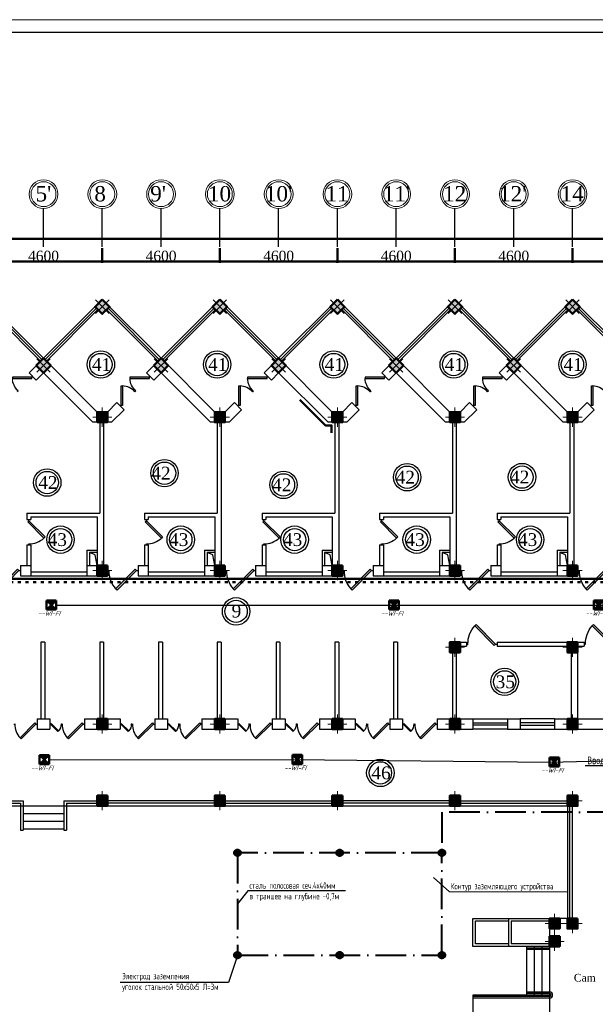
# Model space of a CAD drawing. Header units: millimetres. Extents: x 42471 to 951304, y -405702 to -322821.
# Tile 7 of 37: x 139891 to 162416, y -361323 to -322821. Entities that reach past the tile are written whole.
import ezdxf
from ezdxf import colors
from ezdxf.entities.mleader import LeaderData, LeaderLine
from ezdxf.math import Vec2, Vec3

# ---------------------------------------------------------------- set-up
doc = ezdxf.new("R2010")
doc.units = ezdxf.units.MM
doc.linetypes.add('ACAD_ISO03W100', pattern=[30, 12, -18])
doc.linetypes.add('ACAD_ISO10W100', pattern=[18, 12, -3, 0, -3])
for name, color, linetype in [('CCTV_TEXT', 7, 'Continuous'), ('kolonn', 7, 'Continuous'), ('os', 3, 'Continuous'), ('SEC. Оборудование (Equipment)', 7, 'Continuous'), ('Пожар - надписи', 7, 'Continuous'), ('ТС ГММ', 7, 'Continuous')]:
    doc.layers.add(name, color=color, linetype=linetype)
for name, color, linetype, lineweight in [('Текст', 5, 'Continuous', 15), ('Эл.освещ.', 7, 'Continuous', 50), ('Электрика', 1, 'Continuous', 50), ('ЭЛЕКТРООСВЕЩЕНИЕ', 7, 'Continuous', 50), ('ЭМ', 240, 'Continuous', 20)]:
    doc.layers.add(name, color=color, linetype=linetype, lineweight=lineweight)
doc.styles.add('Gost_AW', font='isocpeui.ttf', dxfattribs={"width": 0.985, "height": 300})
doc.styles.add('SPDS', font='spds.shx', dxfattribs={"width": 0.8, "height": 250})
doc.styles.get("Standard").update_dxf_attribs({"font": 'times.ttf'})
doc.dimstyles.new('ISO-25', dxfattribs={"dimtxt": 350, "dimasz": 100, "dimexe": 50, "dimexo": 50, "dimgap": 10, "dimtad": 1, "dimdec": 0, "dimtxsty": 'Standard', "dimblk": 'ARCHTICK', "dimcen": 20, "dimclrd": 1, "dimclre": 1, "dimadec": 0, "dimazin": 0, "dimtfac": 1, "dimtdec": 0, "dimtmove": 0, "dimatfit": 3, "dimldrblk": 'ARCHTICK', "dimfxl": 1, "dimarcsym": 0})

# ---------------------------------------------------------------- blocks, each defined once
blk = doc.blocks.new('jfgjhsdf')
blk.add_hatch(color=1).paths.add_polyline_path([(-593, 731), (-637, 687), (0, 50), (44, 94)])
at = {"color": 1}
for p, q in [((0, 1000), (0, 950)), ((0, 50), (0, 0))]:
    blk.add_line(p, q, dxfattribs=at)
blk.add_lwpolyline([(0, 50), (-637, 687), (-593, 731), (44, 94), (0, 50)], dxfattribs=at)
blk.add_arc((-33, 130), 821, 87.662, 132.9147, dxfattribs=at)
blk = doc.blocks.new('ghsdd')
at = {"ltscale": 50}
h = blk.add_hatch(color=256, dxfattribs=at)
h.paths.add_polyline_path([(0, 200), (-200, 200), (-200, 0), (0, 0)])
h.paths.add_polyline_path([(200, 0), (200, 200), (0, 200), (0, 0)])
h.paths.add_polyline_path([(0, 0), (-200, 0), (-200, -200), (0, -200)])
h.paths.add_polyline_path([(0, 0), (0, -200), (200, -200), (200, 0)])
at = {"lineweight": 0}
for p, q in [((0, -374), (0, 374)), ((-374, 0), (374, 0))]:
    blk.add_line(p, q, dxfattribs=at)
at = {"lineweight": 50, "ltscale": 50}
blk.add_lwpolyline([(200, 200), (200, -200), (-200, -200), (-200, 200), (200, 200)], dxfattribs=at)
blk = doc.blocks.new('_None')
blk = doc.blocks.new('1231234431252433')
at = {"layer": 'ЭМ', "color": 0, "lineweight": 20, "ltscale": 0.5}
blk.add_lwpolyline([(287242, 187022), (413342, 187022), (413342, 269622), (287242, 269622)], close=True, dxfattribs=at)
at = {"layer": 'ЭМ', "color": 0, "lineweight": 30, "ltscale": 0.5}
blk.add_lwpolyline([(289242, 187522), (412842, 187522), (412842, 269122), (289242, 269122)], close=True, dxfattribs=at)
blk = doc.blocks.new('_ArchTick')
at = {"color": 0, "linetype": 'ByBlock', "const_width": 0.15}
blk.add_lwpolyline([(-0.5, -0.5), (0.5, 0.5)], dxfattribs=at)
blk = doc.blocks.new('*D1721')
at = {"color": 1, "lineweight": -2, "transparency": 16777216}
for p, q in [((173311, 82077), (173311, 81504)), ((177911, 82077), (177911, 81504)), ((177911, 81554), (173311, 81554))]:
    blk.add_line(p, q, dxfattribs=at)
at = {"layer": 'Defpoints', "color": 0, "lineweight": 50, "transparency": 16777216}
for p in [(173311, 82127), (177911, 82127), (173311, 81554)]:
    blk.add_point(p, dxfattribs=at)
at = {"color": 1, "lineweight": -2, "transparency": 16777216, "xscale": 100, "yscale": 100, "zscale": 100, "rotation": 180}
blk.add_blockref('_ArchTick', (173311, 81554), dxfattribs=at)
at = {"color": 1, "lineweight": -2, "transparency": 16777216, "xscale": 100, "yscale": 100, "zscale": 100}
blk.add_blockref('_ArchTick', (177911, 81554), dxfattribs=at)
at = {"color": 0, "transparency": 16777216, "insert": (175611, 81774), "char_height": 400, "attachment_point": 5}
blk.add_mtext('4600', dxfattribs=at)
blk = doc.blocks.new('*D1722')
at = {"color": 1, "lineweight": -2, "transparency": 16777216}
for p, q in [((168711, 82077), (168711, 81504)), ((173311, 82077), (173311, 81504)), ((173311, 81554), (168711, 81554))]:
    blk.add_line(p, q, dxfattribs=at)
at = {"layer": 'Defpoints', "color": 0, "lineweight": 50, "transparency": 16777216}
for p in [(168711, 82127), (173311, 82127), (168711, 81554)]:
    blk.add_point(p, dxfattribs=at)
at = {"color": 1, "lineweight": -2, "transparency": 16777216, "xscale": 100, "yscale": 100, "zscale": 100, "rotation": 180}
blk.add_blockref('_ArchTick', (168711, 81554), dxfattribs=at)
at = {"color": 1, "lineweight": -2, "transparency": 16777216, "xscale": 100, "yscale": 100, "zscale": 100}
blk.add_blockref('_ArchTick', (173311, 81554), dxfattribs=at)
at = {"color": 0, "transparency": 16777216, "insert": (171011, 81774), "char_height": 400, "attachment_point": 5}
blk.add_mtext('4600', dxfattribs=at)
blk = doc.blocks.new('*D1723')
at = {"color": 1, "lineweight": -2, "transparency": 16777216}
for p, q in [((164111, 82077), (164111, 81504)), ((168711, 82077), (168711, 81504)), ((168711, 81554), (164111, 81554))]:
    blk.add_line(p, q, dxfattribs=at)
at = {"layer": 'Defpoints', "color": 0, "lineweight": 50, "transparency": 16777216}
for p in [(164111, 82127), (168711, 82127), (164111, 81554)]:
    blk.add_point(p, dxfattribs=at)
at = {"color": 1, "lineweight": -2, "transparency": 16777216, "xscale": 100, "yscale": 100, "zscale": 100, "rotation": 180}
blk.add_blockref('_ArchTick', (164111, 81554), dxfattribs=at)
at = {"color": 1, "lineweight": -2, "transparency": 16777216, "xscale": 100, "yscale": 100, "zscale": 100}
blk.add_blockref('_ArchTick', (168711, 81554), dxfattribs=at)
at = {"color": 0, "transparency": 16777216, "insert": (166411, 81774), "char_height": 400, "attachment_point": 5}
blk.add_mtext('4600', dxfattribs=at)
blk = doc.blocks.new('*D1724')
at = {"color": 1, "lineweight": -2, "transparency": 16777216}
for p, q in [((159511, 82077), (159511, 81504)), ((164111, 82077), (164111, 81504)), ((164111, 81554), (159511, 81554))]:
    blk.add_line(p, q, dxfattribs=at)
at = {"layer": 'Defpoints', "color": 0, "lineweight": 50, "transparency": 16777216}
for p in [(159511, 82127), (164111, 82127), (159511, 81554)]:
    blk.add_point(p, dxfattribs=at)
at = {"color": 1, "lineweight": -2, "transparency": 16777216, "xscale": 100, "yscale": 100, "zscale": 100, "rotation": 180}
blk.add_blockref('_ArchTick', (159511, 81554), dxfattribs=at)
at = {"color": 1, "lineweight": -2, "transparency": 16777216, "xscale": 100, "yscale": 100, "zscale": 100}
blk.add_blockref('_ArchTick', (164111, 81554), dxfattribs=at)
at = {"color": 0, "transparency": 16777216, "insert": (161811, 81774), "char_height": 400, "attachment_point": 5}
blk.add_mtext('4600', dxfattribs=at)
blk = doc.blocks.new('*D1725')
at = {"color": 1, "lineweight": -2, "transparency": 16777216}
for p, q in [((154911, 82077), (154911, 81504)), ((159511, 82077), (159511, 81504)), ((159511, 81554), (154911, 81554))]:
    blk.add_line(p, q, dxfattribs=at)
at = {"layer": 'Defpoints', "color": 0, "lineweight": 50, "transparency": 16777216}
for p in [(154911, 82127), (159511, 82127), (154911, 81554)]:
    blk.add_point(p, dxfattribs=at)
at = {"color": 1, "lineweight": -2, "transparency": 16777216, "xscale": 100, "yscale": 100, "zscale": 100, "rotation": 180}
blk.add_blockref('_ArchTick', (154911, 81554), dxfattribs=at)
at = {"color": 1, "lineweight": -2, "transparency": 16777216, "xscale": 100, "yscale": 100, "zscale": 100}
blk.add_blockref('_ArchTick', (159511, 81554), dxfattribs=at)
at = {"color": 0, "transparency": 16777216, "insert": (157211, 81774), "char_height": 400, "attachment_point": 5}
blk.add_mtext('4600', dxfattribs=at)
blk = doc.blocks.new('*D1726')
at = {"color": 1, "lineweight": -2, "transparency": 16777216}
for p, q in [((150311, 82077), (150311, 81504)), ((154911, 82077), (154911, 81504)), ((154911, 81554), (150311, 81554))]:
    blk.add_line(p, q, dxfattribs=at)
at = {"layer": 'Defpoints', "color": 0, "lineweight": 50, "transparency": 16777216}
for p in [(150311, 82127), (154911, 82127), (150311, 81554)]:
    blk.add_point(p, dxfattribs=at)
at = {"color": 1, "lineweight": -2, "transparency": 16777216, "xscale": 100, "yscale": 100, "zscale": 100, "rotation": 180}
blk.add_blockref('_ArchTick', (150311, 81554), dxfattribs=at)
at = {"color": 1, "lineweight": -2, "transparency": 16777216, "xscale": 100, "yscale": 100, "zscale": 100}
blk.add_blockref('_ArchTick', (154911, 81554), dxfattribs=at)
at = {"color": 0, "transparency": 16777216, "insert": (152611, 81774), "char_height": 400, "attachment_point": 5}
blk.add_mtext('4600', dxfattribs=at)
blk = doc.blocks.new('*D1729')
at = {"color": 1, "lineweight": -2, "transparency": 16777216}
for p, q in [((141111, 82440), (228311, 82440)), ((141111, 82413), (141111, 82390)), ((228311, 82413), (228311, 82390))]:
    blk.add_line(p, q, dxfattribs=at)
at = {"layer": 'Defpoints', "color": 0, "lineweight": 50, "transparency": 16777216}
for p in [(141111, 82463), (228311, 82463), (228311, 82440)]:
    blk.add_point(p, dxfattribs=at)
at = {"color": 1, "lineweight": -2, "transparency": 16777216, "xscale": 100, "yscale": 100, "zscale": 100, "rotation": 180}
blk.add_blockref('_ArchTick', (141111, 82440), dxfattribs=at)
at = {"color": 1, "lineweight": -2, "transparency": 16777216, "xscale": 100, "yscale": 100, "zscale": 100}
blk.add_blockref('_ArchTick', (228311, 82440), dxfattribs=at)
at = {"color": 0, "transparency": 16777216, "insert": (184711, 82663), "char_height": 400, "attachment_point": 5}
blk.add_mtext('87200', dxfattribs=at)
blk = doc.blocks.new('Извещатель комбинированный')
at = {"ltscale": 300}
h = blk.add_hatch(color=5, dxfattribs=at)
h.dxf.hatch_style = 1
h.paths.add_polyline_path([(0, 0), (171, 161), (171, 163), (-173, 163)])
h.paths.add_polyline_path([(-171, -161), (171, -161), (0, 0)])
at = {"layer": 'SEC. Оборудование (Equipment)', "color": 5, "lineweight": 50}
for p, q in [((171, -161), (-173, 163)), ((171, 163), (-173, 163)), ((-173, 163), (-173, -161)), ((171, 161), (-173, -163)), ((171, 163), (171, -161)), ((171, -161), (-173, -161))]:
    blk.add_line(p, q, dxfattribs=at)
blk = doc.blocks.new('312453246243562654123')
at = {"layer": 'os', "color": 0}
for p, q in [((152610.9, 82126.6), (152610.9, 83626.6)), ((154910.9, 82126.6), (154910.9, 83626.6)), ((157210.9, 82126.6), (157210.9, 83626.6)), ((159510.9, 82126.6), (159510.9, 83626.6)), ((161810.9, 82126.6), (161810.9, 83626.6)), ((164110.9, 82126.6), (164110.9, 83626.6)), ((166410.9, 82126.6), (166410.9, 83626.6)), ((168710.9, 82126.6), (168710.9, 83626.6)), ((171010.9, 82126.6), (171010.9, 83626.6)), ((173310.9, 82126.6), (173310.9, 83626.6))]:
    blk.add_line(p, q, dxfattribs=at)
at = {"layer": 'os', "color": 0, "lineweight": 0}
for centre, radius in [((152610.9, 84189.1), 562.5), ((154910.9, 84189.1), 562.5), ((157210.9, 84189.1), 562.5), ((159510.9, 84189.1), 562.5), ((161810.9, 84189.1), 562.5), ((164110.9, 84189.1), 562.5), ((166410.9, 84189.1), 562.5), ((168710.9, 84189.1), 562.5), ((171010.9, 84189.1), 562.5), ((173310.9, 84189.1), 562.5), ((152610.9, 84189.1), 487.5), ((154910.9, 84189.1), 487.5), ((157210.9, 84189.1), 487.5), ((159510.9, 84189.1), 487.5), ((161810.9, 84189.1), 487.5), ((164110.9, 84189.1), 487.5), ((166410.9, 84189.1), 487.5), ((168710.9, 84189.1), 487.5), ((171010.9, 84189.1), 487.5), ((173310.9, 84189.1), 487.5)]:
    blk.add_circle(centre, radius, dxfattribs=at)
at = {"ltscale": 50}
for s, p in [("5'", (152298.4, 83905.5)), ('8', (154598.4, 83905.5)), ("9'", (156785.5, 83905.5)), ('10', (159044.2, 83905.5)), ("10'", (161271.7, 83905.5)), ('11', (163644.2, 83905.5)), ("11'", (165887.6, 83905.5)), ('12', (168244.2, 83905.5)), ("12'", (170433.3, 83905.5)), ('14', (172844.2, 83905.5))]:
    blk.add_text(s, height=600, dxfattribs=at).set_placement(p)
dim = blk.add_linear_dim(base=(228310.9, 82440.5), p1=(141110.9, 82463.3), p2=(228310.9, 82463.3), dimstyle='ISO-25')
dim.commit()
dim.dimension.update_dxf_attribs({"geometry": '*D1729', "text_midpoint": (184710.9, 82663.1)})
for base, p1, p2, picture, middle in [((150310.9, 81554.1), (154910.9, 82126.6), (150310.9, 82126.6), '*D1726', (152610.9, 81774.1)), ((154910.9, 81554.1), (159510.9, 82126.6), (154910.9, 82126.6), '*D1725', (157210.9, 81774.1)), ((159510.9, 81554.1), (164110.9, 82126.6), (159510.9, 82126.6), '*D1724', (161810.9, 81774.1)), ((164110.9, 81554.1), (168710.9, 82126.6), (164110.9, 82126.6), '*D1723', (166410.9, 81774.1)), ((168710.9, 81554.1), (173310.9, 82126.6), (168710.9, 82126.6), '*D1722', (171010.9, 81774.1)), ((173310.9, 81554.1), (177910.9, 82126.6), (173310.9, 82126.6), '*D1721', (175610.9, 81774.1))]:
    dim = blk.add_linear_dim(base=base, p1=p1, p2=p2, dimstyle='ISO-25', override={"dimtmove": 1})
    dim.commit()
    dim.dimension.update_dxf_attribs({"geometry": picture, "text_midpoint": middle})

msp = doc.modelspace()

# ---------------------------------------------------------------- hatches: boundary and pattern name
at = {"layer": 'Электрика', "linetype": 'ACAD_ISO10W100', "lineweight": 40, "ltscale": 100}
h = msp.add_hatch(color=7, dxfattribs=at)
h.dxf.hatch_style = 1
h.paths.add_polyline_path([(148320.781, -355308.599, 1), (148503.456, -355491.275, 1)])
h = msp.add_hatch(color=7, dxfattribs=at)
h.dxf.hatch_style = 1
h.paths.add_polyline_path([(152320.781, -355308.599, 1), (152503.456, -355491.275, 1)])
h = msp.add_hatch(color=7, dxfattribs=at)
h.dxf.hatch_style = 1
h.paths.add_polyline_path([(156320.781, -355308.599, 1), (156503.456, -355491.275, 1)])
h = msp.add_hatch(color=7, dxfattribs=at)
h.dxf.hatch_style = 1
h.paths.add_polyline_path([(148320.781, -359308.599, 1), (148503.456, -359491.275, 1)])
h = msp.add_hatch(color=7, dxfattribs=at)
h.dxf.hatch_style = 1
h.paths.add_polyline_path([(152320.781, -359308.599, 1), (152503.456, -359491.275, 1)])
h = msp.add_hatch(color=7, dxfattribs=at)
h.dxf.hatch_style = 1
h.paths.add_polyline_path([(156320.781, -359308.599, 1), (156503.456, -359491.275, 1)])

# ---------------------------------------------------------------- linework, layer by layer
for p, q in [((140823.907, -336062.306), (138523.907, -333762.306)), ((140823.907, -336062.306), (143123.907, -333762.306)), ((145423.907, -336062.306), (143123.907, -333762.306)), ((145423.907, -336062.306), (147723.907, -333762.306)), ((150023.907, -336062.306), (147723.907, -333762.306)), ((150023.907, -336062.306), (152323.907, -333762.306)), ((154623.907, -336062.306), (152323.907, -333762.306)), ((154623.907, -336062.306), (156923.907, -333762.306)), ((159223.907, -336062.306), (156923.907, -333762.306)), ((159223.907, -336062.306), (161523.907, -333762.306)), ((163823.907, -336062.306), (161523.907, -333762.306)), ((140023.907, -353862.306), (141623.907, -353862.306)), ((140023.907, -354162.306), (141623.907, -354162.306)), ((140023.907, -354462.306), (141623.907, -354462.306)), ((157623.907, -359062.306), (157623.907, -357962.306)), ((157623.907, -357962.306), (160623.907, -357962.306)), ((157723.907, -358062.306), (159023.907, -358062.306)), ((157723.907, -358962.306), (157723.907, -358062.306)), ((159123.907, -358062.306), (160623.907, -358062.306)), ((160623.907, -359062.306), (157623.907, -359062.306)), ((159023.907, -358962.306), (157723.907, -358962.306)), ((160623.907, -358962.306), (159123.907, -358962.306)), ((157623.907, -360962.306), (157623.907, -363162.306)), ((160623.907, -360962.306), (157623.907, -360962.306))]:
    msp.add_line(p, q)
at = {"color": 1}
for p, q in [((140710.77, -336175.444), (138693.613, -334158.286)), ((140767.339, -336118.875), (138750.182, -334101.718)), ((140880.476, -336118.875), (142897.633, -334101.718)), ((140937.044, -336175.444), (142954.202, -334158.286)), ((145310.77, -336175.444), (143293.613, -334158.286)), ((145367.339, -336118.875), (143350.182, -334101.718)), ((145480.476, -336118.875), (147497.633, -334101.718)), ((145537.044, -336175.444), (147554.202, -334158.286)), ((149910.77, -336175.444), (147893.613, -334158.286)), ((149967.339, -336118.875), (147950.182, -334101.718)), ((150080.476, -336118.875), (152097.633, -334101.718)), ((150137.044, -336175.444), (152154.202, -334158.286)), ((154510.77, -336175.444), (152493.613, -334158.286)), ((154567.339, -336118.875), (152550.182, -334101.718)), ((154680.476, -336118.875), (156697.633, -334101.718)), ((154737.044, -336175.444), (156754.202, -334158.286)), ((159110.77, -336175.444), (157093.613, -334158.286)), ((159167.339, -336118.875), (157150.182, -334101.718)), ((159280.476, -336118.875), (161297.633, -334101.718)), ((159337.044, -336175.444), (161354.202, -334158.286)), ((163710.77, -336175.444), (161693.613, -334158.286)), ((163767.339, -336118.875), (161750.182, -334101.718)), ((157623.907, -350162.306), (158973.907, -350162.306)), ((157623.907, -350322.306), (158973.907, -350322.306)), ((160823.907, -350162.306), (159473.907, -350162.306)), ((160823.907, -350322.306), (159473.907, -350322.306)), ((158973.907, -350402.306), (157623.907, -350402.306)), ((158973.907, -350562.306), (157623.907, -350562.306)), ((159473.907, -350402.306), (160823.907, -350402.306)), ((159473.907, -350562.306), (160823.907, -350562.306)), ((137223.907, -353362.306), (140023.907, -353362.306)), ((140023.907, -353362.306), (140023.907, -354512.306)), ((141623.907, -353362.306), (141623.907, -354512.306)), ((141623.907, -353362.306), (142923.907, -353362.306)), ((147523.907, -353362.306), (143323.907, -353362.306)), ((147923.907, -353362.306), (152123.907, -353362.306)), ((156723.907, -353362.306), (152523.907, -353362.306)), ((157123.907, -353362.306), (161323.907, -353362.306)), ((137223.907, -353462.306), (139923.907, -353462.306)), ((139923.907, -353462.306), (139923.907, -354512.306)), ((141723.907, -353462.306), (141723.907, -354512.306)), ((141723.907, -353462.306), (142923.907, -353462.306)), ((147523.907, -353462.306), (143323.907, -353462.306)), ((147923.907, -353462.306), (152123.907, -353462.306)), ((156723.907, -353462.306), (152523.907, -353462.306)), ((157123.907, -353462.306), (161323.907, -353462.306)), ((161423.907, -357962.306), (161423.907, -353562.306)), ((161523.907, -357962.306), (161523.907, -353562.306)), ((139923.907, -354512.306), (140023.907, -354512.306)), ((141623.907, -354512.306), (141723.907, -354512.306)), ((160623.907, -359122.306), (159723.907, -359122.306)), ((160623.907, -359182.306), (159723.907, -359182.306)), ((160623.907, -361022.306), (157623.907, -361022.306)), ((160623.907, -361082.306), (157623.907, -361082.306)), ((160623.907, -360842.306), (159723.907, -360842.306)), ((160623.907, -360902.306), (159723.907, -360902.306))]:
    msp.add_line(p, q, dxfattribs=at)
at = {"lineweight": 30}
for p, q in [((140258.222, -336627.992), (140823.907, -336062.306)), ((142923.907, -338162.306), (140823.907, -336062.306)), ((144858.222, -336627.992), (145423.907, -336062.306)), ((147523.907, -338162.306), (145423.907, -336062.306)), ((149458.222, -336627.992), (150023.907, -336062.306)), ((152123.907, -338162.306), (150023.907, -336062.306)), ((154058.222, -336627.992), (154623.907, -336062.306)), ((156723.907, -338162.306), (154623.907, -336062.306)), ((158658.222, -336627.992), (159223.907, -336062.306)), ((161323.907, -338162.306), (159223.907, -336062.306)), ((140541.065, -336910.835), (140258.222, -336627.992)), ((140541.065, -336910.835), (140823.907, -336627.992)), ((142758.222, -338562.306), (140823.907, -336627.992)), ((145141.065, -336910.835), (144858.222, -336627.992)), ((145141.065, -336910.835), (145423.907, -336627.992)), ((147358.222, -338562.306), (145423.907, -336627.992)), ((149741.065, -336910.835), (149458.222, -336627.992)), ((149741.065, -336910.835), (150023.907, -336627.992)), ((151958.222, -338562.306), (150023.907, -336627.992)), ((154341.065, -336910.835), (154058.222, -336627.992)), ((154341.065, -336910.835), (154623.907, -336627.992)), ((156558.222, -338562.306), (154623.907, -336627.992)), ((158941.065, -336910.835), (158658.222, -336627.992)), ((158941.065, -336910.835), (159223.907, -336627.992)), ((161158.222, -338562.306), (159223.907, -336627.992)), ((143323.907, -338162.306), (143691.496, -337794.718)), ((143974.338, -338077.561), (143691.496, -337794.718)), ((147923.907, -338162.306), (148291.496, -337794.718)), ((148574.338, -338077.561), (148291.496, -337794.718)), ((152523.907, -338162.306), (152891.496, -337794.718)), ((153174.338, -338077.561), (152891.496, -337794.718)), ((157123.907, -338162.306), (157491.496, -337794.718)), ((157774.338, -338077.561), (157491.496, -337794.718)), ((161723.907, -338162.306), (162091.496, -337794.718)), ((162374.338, -338077.561), (162091.496, -337794.718)), ((143323.907, -338162.306), (142923.907, -338162.306)), ((143489.593, -338562.306), (143974.338, -338077.561)), ((147923.907, -338162.306), (147523.907, -338162.306)), ((148089.593, -338562.306), (148574.338, -338077.561)), ((152523.907, -338162.306), (152123.907, -338162.306)), ((152689.593, -338562.306), (153174.338, -338077.561)), ((157123.907, -338162.306), (156723.907, -338162.306)), ((157289.593, -338562.306), (157774.338, -338077.561)), ((161723.907, -338162.306), (161323.907, -338162.306)), ((161889.593, -338562.306), (162374.338, -338077.561)), ((143489.593, -338562.306), (142758.222, -338562.306)), ((143023.907, -338562.306), (143023.907, -342112.306)), ((143173.907, -338562.306), (143173.907, -344162.306)), ((148089.593, -338562.306), (147358.222, -338562.306)), ((147623.907, -338562.306), (147623.907, -342112.306)), ((147773.907, -338562.306), (147773.907, -344162.306)), ((152689.593, -338562.306), (151958.222, -338562.306)), ((152223.907, -338562.306), (152223.907, -342112.306)), ((152373.907, -338562.306), (152373.907, -344162.306)), ((157289.593, -338562.306), (156558.222, -338562.306)), ((156823.907, -338562.306), (156823.907, -342112.306)), ((156973.907, -338562.306), (156973.907, -344162.306)), ((161889.593, -338562.306), (161158.222, -338562.306)), ((161423.907, -338562.306), (161423.907, -342112.306)), ((161573.907, -338562.306), (161573.907, -344162.306)), ((140173.907, -342112.306), (140173.907, -342362.306)), ((140173.907, -342112.306), (143023.907, -342112.306)), ((140323.907, -342262.306), (140323.907, -342362.306)), ((140323.907, -342262.306), (142923.907, -342262.306)), ((142923.907, -342262.306), (142923.907, -344162.306)), ((144773.907, -342112.306), (147623.907, -342112.306)), ((144773.907, -342112.306), (144773.907, -342362.306)), ((144923.907, -342262.306), (147523.907, -342262.306)), ((144923.907, -342262.306), (144923.907, -342362.306)), ((147523.907, -342262.306), (147523.907, -344162.306)), ((149373.907, -342112.306), (149373.907, -342362.306)), ((149373.907, -342112.306), (152223.907, -342112.306)), ((149523.907, -342262.306), (149523.907, -342362.306)), ((149523.907, -342262.306), (152123.907, -342262.306)), ((152123.907, -342262.306), (152123.907, -344162.306)), ((153973.907, -342112.306), (153973.907, -342362.306)), ((153973.907, -342112.306), (156823.907, -342112.306)), ((154123.907, -342262.306), (154123.907, -342362.306)), ((154123.907, -342262.306), (156723.907, -342262.306)), ((156723.907, -342262.306), (156723.907, -344162.306)), ((158573.907, -342112.306), (158573.907, -342362.306)), ((158573.907, -342112.306), (161423.907, -342112.306)), ((158723.907, -342262.306), (158723.907, -342362.306)), ((158723.907, -342262.306), (161323.907, -342262.306)), ((161323.907, -342262.306), (161323.907, -344162.306)), ((140173.907, -342362.306), (140323.907, -342362.306)), ((144773.907, -342362.306), (144923.907, -342362.306)), ((149373.907, -342362.306), (149523.907, -342362.306)), ((153973.907, -342362.306), (154123.907, -342362.306)), ((158573.907, -342362.306), (158723.907, -342362.306)), ((140173.907, -343362.306), (140323.907, -343362.306)), ((140173.907, -343362.306), (140173.907, -344162.306)), ((140323.907, -343362.306), (140323.907, -344562.306)), ((144773.907, -343362.306), (144773.907, -344162.306)), ((144773.907, -343362.306), (144923.907, -343362.306)), ((144923.907, -343362.306), (144923.907, -344562.306)), ((149373.907, -343362.306), (149523.907, -343362.306)), ((149373.907, -343362.306), (149373.907, -344162.306)), ((149523.907, -343362.306), (149523.907, -344562.306)), ((153973.907, -343362.306), (154123.907, -343362.306)), ((153973.907, -343362.306), (153973.907, -344162.306)), ((154123.907, -343362.306), (154123.907, -344562.306)), ((158573.907, -343362.306), (158723.907, -343362.306)), ((158573.907, -343362.306), (158573.907, -344162.306)), ((158723.907, -343362.306), (158723.907, -344562.306)), ((142523.907, -343562.306), (142523.907, -344562.306)), ((142523.907, -343562.306), (142923.907, -343562.306)), ((142923.907, -343662.306), (142623.907, -343662.306)), ((142623.907, -343662.306), (142623.907, -344162.306)), ((147123.907, -343562.306), (147523.907, -343562.306)), ((147123.907, -343562.306), (147123.907, -344562.306)), ((147523.907, -343662.306), (147223.907, -343662.306)), ((147223.907, -343662.306), (147223.907, -344162.306)), ((151723.907, -343562.306), (151723.907, -344562.306)), ((151723.907, -343562.306), (152123.907, -343562.306)), ((152123.907, -343662.306), (151823.907, -343662.306)), ((151823.907, -343662.306), (151823.907, -344162.306)), ((156323.907, -343562.306), (156323.907, -344562.306)), ((156323.907, -343562.306), (156723.907, -343562.306)), ((156723.907, -343662.306), (156423.907, -343662.306)), ((156423.907, -343662.306), (156423.907, -344162.306)), ((160923.907, -343562.306), (160923.907, -344562.306)), ((160923.907, -343562.306), (161323.907, -343562.306)), ((161323.907, -343662.306), (161023.907, -343662.306)), ((161023.907, -343662.306), (161023.907, -344162.306)), ((139923.907, -344162.306), (139923.907, -344562.306)), ((139923.907, -344162.306), (140323.907, -344162.306)), ((142523.907, -344162.306), (143323.907, -344162.306)), ((143323.907, -344162.306), (143323.907, -344562.306)), ((144523.907, -344162.306), (144923.907, -344162.306)), ((144523.907, -344162.306), (144523.907, -344562.306)), ((147123.907, -344162.306), (147923.907, -344162.306)), ((147923.907, -344162.306), (147923.907, -344562.306)), ((149123.907, -344162.306), (149123.907, -344562.306)), ((149123.907, -344162.306), (149523.907, -344162.306)), ((151723.907, -344162.306), (152523.907, -344162.306)), ((152523.907, -344162.306), (152523.907, -344562.306)), ((153723.907, -344162.306), (153723.907, -344562.306)), ((153723.907, -344162.306), (154123.907, -344162.306)), ((156323.907, -344162.306), (157123.907, -344162.306)), ((157123.907, -344162.306), (157123.907, -344562.306)), ((158323.907, -344162.306), (158323.907, -344562.306)), ((158323.907, -344162.306), (158723.907, -344162.306)), ((160923.907, -344162.306), (161723.907, -344162.306)), ((161723.907, -344162.306), (161723.907, -344562.306)), ((139923.907, -344562.306), (143323.907, -344562.306)), ((140323.907, -344412.306), (142523.907, -344412.306)), ((144523.907, -344562.306), (147923.907, -344562.306)), ((144923.907, -344412.306), (147123.907, -344412.306)), ((149123.907, -344562.306), (152523.907, -344562.306)), ((149523.907, -344412.306), (151723.907, -344412.306)), ((153723.907, -344562.306), (157123.907, -344562.306)), ((154123.907, -344412.306), (156323.907, -344412.306)), ((158323.907, -344562.306), (161723.907, -344562.306)), ((158723.907, -344412.306), (160923.907, -344412.306)), ((140723.907, -347162.306), (140723.907, -350162.306)), ((140873.907, -347162.306), (140723.907, -347162.306)), ((140873.907, -347162.306), (140873.907, -350162.306)), ((143173.907, -347162.306), (143023.907, -347162.306)), ((143023.907, -347162.306), (143023.907, -350162.306)), ((143173.907, -347162.306), (143173.907, -350162.306)), ((145323.907, -347162.306), (145323.907, -350162.306)), ((145473.907, -347162.306), (145323.907, -347162.306)), ((145473.907, -347162.306), (145473.907, -350162.306)), ((147773.907, -347162.306), (147623.907, -347162.306)), ((147623.907, -347162.306), (147623.907, -350162.306)), ((147773.907, -347162.306), (147773.907, -350162.306)), ((150073.907, -347162.306), (149923.907, -347162.306)), ((149923.907, -347162.306), (149923.907, -350162.306)), ((150073.907, -347162.306), (150073.907, -350162.306)), ((152223.907, -347162.306), (152223.907, -350162.306)), ((152373.907, -347162.306), (152223.907, -347162.306)), ((152373.907, -347162.306), (152373.907, -350162.306)), ((154673.907, -347162.306), (154523.907, -347162.306)), ((154523.907, -347162.306), (154523.907, -350162.306)), ((154673.907, -347162.306), (154673.907, -350162.306)), ((156723.907, -347162.306), (157373.907, -347162.306)), ((158573.907, -347162.306), (161973.907, -347162.306)), ((156823.907, -347562.306), (156823.907, -350162.306)), ((156973.907, -347562.306), (156973.907, -350162.306)), ((157123.907, -347312.306), (157373.907, -347312.306)), ((158573.907, -347312.306), (161323.907, -347312.306)), ((161473.907, -347562.306), (161473.907, -350162.306)), ((161723.907, -347312.306), (161973.907, -347312.306)), ((161723.907, -347562.306), (161723.907, -350162.306)), ((140573.907, -350162.306), (140573.907, -350562.306)), ((140573.907, -350162.306), (141073.907, -350162.306)), ((141073.907, -350162.306), (141073.907, -350562.306)), ((142423.907, -350162.306), (142423.907, -350562.306)), ((142423.907, -350162.306), (143823.907, -350162.306)), ((143823.907, -350162.306), (143823.907, -350562.306)), ((145173.907, -350162.306), (145173.907, -350562.306)), ((145173.907, -350162.306), (145673.907, -350162.306)), ((145673.907, -350162.306), (145673.907, -350562.306)), ((147023.907, -350162.306), (147023.907, -350562.306)), ((147023.907, -350162.306), (148423.907, -350162.306)), ((148423.907, -350162.306), (148423.907, -350562.306)), ((149773.907, -350162.306), (149773.907, -350562.306)), ((149773.907, -350162.306), (150273.907, -350162.306)), ((150273.907, -350162.306), (150273.907, -350562.306)), ((151623.907, -350162.306), (151623.907, -350562.306)), ((151623.907, -350162.306), (153023.907, -350162.306)), ((153023.907, -350162.306), (153023.907, -350562.306)), ((154373.907, -350162.306), (154373.907, -350562.306)), ((154373.907, -350162.306), (154873.907, -350162.306)), ((154873.907, -350162.306), (154873.907, -350562.306)), ((156223.907, -350162.306), (156223.907, -350562.306)), ((156223.907, -350162.306), (157623.907, -350162.306)), ((157623.907, -350162.306), (157623.907, -350562.306)), ((158973.907, -350162.306), (158973.907, -350562.306)), ((158973.907, -350162.306), (159473.907, -350162.306)), ((159473.907, -350162.306), (159473.907, -350562.306)), ((160823.907, -350162.306), (160823.907, -350562.306)), ((160823.907, -350162.306), (161473.907, -350162.306)), ((161723.907, -350162.306), (162923.907, -350162.306)), ((140573.907, -350562.306), (141073.907, -350562.306)), ((142423.907, -350562.306), (143823.907, -350562.306)), ((145173.907, -350562.306), (145673.907, -350562.306)), ((147023.907, -350562.306), (148423.907, -350562.306)), ((149773.907, -350562.306), (150273.907, -350562.306)), ((151623.907, -350562.306), (153023.907, -350562.306)), ((154373.907, -350562.306), (154873.907, -350562.306)), ((156223.907, -350562.306), (157623.907, -350562.306)), ((158973.907, -350562.306), (159473.907, -350562.306)), ((160823.907, -350562.306), (162923.907, -350562.306))]:
    msp.add_line(p, q, dxfattribs=at)
at = {"lineweight": 20, "ltscale": 0.2}
for p, q in [((156087.722, -356369.814), (156708.394, -356918.705)), ((156708.394, -356918.705), (161319.821, -356918.705))]:
    msp.add_line(p, q, dxfattribs=at)
at = {"lineweight": 30}
for points in [[(143406.75, -334045.149), (143123.907, -333762.306), (142841.065, -334045.149), (143123.907, -334327.992)], [(148006.75, -334045.149), (147723.907, -333762.306), (147441.065, -334045.149), (147723.907, -334327.992)], [(152606.75, -334045.149), (152323.907, -333762.306), (152041.065, -334045.149), (152323.907, -334327.992)], [(157206.75, -334045.149), (156923.907, -333762.306), (156641.065, -334045.149), (156923.907, -334327.992)], [(161806.75, -334045.149), (161523.907, -333762.306), (161241.065, -334045.149), (161523.907, -334327.992)], [(157123.907, -347562.306), (156723.907, -347562.306), (156723.907, -347162.306), (157123.907, -347162.306)], [(161723.907, -347562.306), (161323.907, -347562.306), (161323.907, -347162.306), (161723.907, -347162.306)], [(143323.907, -353562.306), (142923.907, -353562.306), (142923.907, -353162.306), (143323.907, -353162.306)], [(147923.907, -353562.306), (147523.907, -353562.306), (147523.907, -353162.306), (147923.907, -353162.306)], [(152523.907, -353562.306), (152123.907, -353562.306), (152123.907, -353162.306), (152523.907, -353162.306)], [(157123.907, -353562.306), (156723.907, -353562.306), (156723.907, -353162.306), (157123.907, -353162.306)], [(161723.907, -353562.306), (161323.907, -353562.306), (161323.907, -353162.306), (161723.907, -353162.306)], [(161023.907, -358362.306), (160623.907, -358362.306), (160623.907, -357962.306), (161023.907, -357962.306)], [(161723.907, -358362.306), (161323.907, -358362.306), (161323.907, -357962.306), (161723.907, -357962.306)], [(161023.907, -359062.306), (160623.907, -359062.306), (160623.907, -358662.306), (161023.907, -358662.306)]]:
    msp.add_lwpolyline(points, close=True, dxfattribs=at)
at = {"color": 1, "lineweight": 50}
for points in [[(150852.676, -337683.538), (151856.445, -338687.306), (152098.907, -338687.306), (152098.907, -338981.948)], [(167218.654, -350912.306), (167218.654, -351037.306), (168543.662, -351037.306), (168543.662, -350537.306), (171098.907, -350537.306), (171098.907, -350687.306), (171748.907, -350687.306), (171748.907, -350037.306), (170248.907, -350037.306), (170248.907, -347437.306), (166948.907, -347437.306), (166948.907, -344687.306), (134663.028, -344687.306), (134663.028, -344812.306)]]:
    msp.add_lwpolyline(points, dxfattribs=at)
for points in [[(142923.907, -344162.306), (142844.85, -343753.74), (142623.907, -343662.306)], [(147523.907, -344162.306), (147444.85, -343753.74), (147223.907, -343662.306)], [(152123.907, -344162.306), (152044.85, -343753.74), (151823.907, -343662.306)], [(156723.907, -344162.306), (156644.85, -343753.74), (156423.907, -343662.306)], [(161323.907, -344162.306), (161244.85, -343753.74), (161023.907, -343662.306)], [(137223.907, -353562.306), (161323.907, -353562.306), (161323.907, -357962.306), (160623.907, -357962.306), (160623.907, -363162.306), (161323.907, -363162.306), (161323.907, -370562.306)], [(159023.907, -357962.306), (159023.907, -359062.306)], [(159123.907, -358062.306), (159123.907, -358962.306)], [(159723.907, -359062.306), (159723.907, -360962.306)], [(160023.907, -359062.306), (160023.907, -360962.306)], [(160323.907, -359062.306), (160323.907, -360962.306)]]:
    msp.add_lwpolyline(points)
at = {"color": 3, "linetype": 'ACAD_ISO03W100', "lineweight": 50, "ltscale": 10}
msp.add_lwpolyline([(135915.747, -344937.306), (135915.747, -344812.306), (167073.907, -344812.306), (167073.907, -347312.306), (170373.907, -347312.306), (170373.907, -349912.306), (171873.907, -349912.306), (171873.907, -350812.306), (170973.907, -350812.306), (170973.907, -350662.306), (168668.662, -350662.306), (168668.662, -351162.306), (167835.476, -351162.306), (167835.476, -350912.306)], dxfattribs=at)
at = {"lineweight": 25}
for points in [[(141313.956, -345712.564), (154352.463, -345712.849), (162357.384, -345712.849), (169822.241, -345712.849), (176149.112, -345712.849), (185223.093, -345712.849), (193848.132, -345712.849), (205564.112, -345712.849), (205752.684, -351476.572)], [(141039.672, -351758.925), (150563.65, -351751.725), (160621.533, -351848.507), (172820.744, -351558.263), (175370.6, -351556.336)]]:
    msp.add_lwpolyline(points, dxfattribs=at)
at = {"lineweight": 30}
for points in [[(157373.907, -347162.306), (157373.907, -347312.306)], [(158573.907, -347162.306), (158573.907, -347312.306)], [(161973.907, -347162.306), (161973.907, -347312.306)]]:
    msp.add_lwpolyline(points, dxfattribs=at)
at = {"color": 1}
for centre, radius in [((143068.692, -336305.432), 537.019), ((143068.692, -336305.432), 437.019), ((147617.666, -336305.432), 537.019), ((147617.666, -336305.432), 437.019), ((152177.215, -336305.432), 537.019), ((152177.215, -336305.432), 437.019), ((156875.643, -336305.432), 537.019), ((156875.643, -336305.432), 437.019), ((161521.144, -336305.432), 537.019), ((161521.144, -336305.432), 437.019), ((145558.531, -340554.379), 537.019), ((145558.531, -340554.379), 437.019), ((155052.895, -340712.99), 537.019), ((155052.895, -340712.99), 437.019), ((159547.748, -340707.333), 537.019), ((159547.748, -340707.333), 437.019), ((140968.672, -340921.551), 537.019), ((140968.672, -340921.551), 437.019), ((150213.406, -341012.253), 537.019), ((150213.406, -341012.253), 437.019), ((141488.409, -343153.784), 537.019), ((146193.577, -343153.784), 537.019), ((150650.035, -343153.784), 537.019), ((155425.995, -343153.784), 537.019), ((159866.303, -343153.784), 537.019), ((141488.409, -343153.784), 437.019), ((146193.577, -343153.784), 437.019), ((150650.035, -343153.784), 437.019), ((155425.995, -343153.784), 437.019), ((159866.303, -343153.784), 437.019), ((148358.605, -345957.989), 537.019), ((148358.605, -345957.989), 437.019), ((158867.429, -348714.092), 537.019), ((158867.429, -348714.092), 437.019), ((154005.447, -352275.15), 537.019), ((154005.447, -352275.15), 437.019)]:
    msp.add_circle(centre, radius, dxfattribs=at)
for radius in [120, 60]:
    msp.add_arc((160623.907, -360962.306), radius, 270, 90, dxfattribs=at)
at = {"layer": 'Эл.освещ.', "color": 7, "lineweight": -3}
msp.add_line((148412.119, -359414.369), (148059.047, -360471.396), dxfattribs=at)
at = {"layer": 'Электрика', "color": 7, "linetype": 'ACAD_ISO10W100', "lineweight": 40, "ltscale": 100}
msp.add_lwpolyline([(166968.654, -350860.042), (166298.907, -350860.042), (166298.907, -353037.306), (165098.907, -353037.306), (165098.907, -353812.032), (156412.119, -353812.032), (156412.119, -355407.803)], dxfattribs=at)
msp.add_lwpolyline([(156412.119, -355399.937), (148412.119, -355399.937), (148412.119, -359399.937), (156412.119, -359399.937)], close=True, dxfattribs=at)
for centre in [(148412.119, -355399.937), (152412.119, -355399.937), (156412.119, -355399.937), (148412.119, -359399.937), (152412.119, -359399.937), (156412.119, -359399.937)]:
    msp.add_circle(centre, 129.171, dxfattribs=at)
at = {"layer": 'ЭЛЕКТРООСВЕЩЕНИЕ', "color": 7, "lineweight": -3}
for p, q in [((152642.983, -356888.19), (148821.056, -356888.19)), ((148059.047, -360471.396), (143822.881, -360471.396))]:
    msp.add_line(p, q, dxfattribs=at)
msp.add_lwpolyline([(148821.056, -356888.19), (148412.119, -357399.937)], dxfattribs=at)

# ---------------------------------------------------------------- block references
at = {"lineweight": 50}
msp.add_blockref('1231234431252433', (-172411.212, -592443.46), dxfattribs=at)
at = {"color": 1, "lineweight": 50}
msp.add_blockref('312453246243562654123', (-11786.972, -413832.699), dxfattribs=at)
for p, xscale, yscale, zscale, rotation in [((140399.643, -336769.413), -0.8461538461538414, 0.8461538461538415, 0.8461538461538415, 134.9999999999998), ((144999.643, -336769.413), -0.8461538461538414, 0.8461538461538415, 0.8461538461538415, 134.9999999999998), ((149599.643, -336769.413), -0.8461538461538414, 0.8461538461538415, 0.8461538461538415, 134.9999999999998), ((154199.643, -336769.413), -0.8461538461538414, 0.8461538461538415, 0.8461538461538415, 134.9999999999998), ((158799.643, -336769.413), -0.8461538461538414, 0.8461538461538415, 0.8461538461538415, 134.9999999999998), ((143832.917, -337936.139), 0.8461538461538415, 0.8461538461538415, 0.8461538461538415, 314.9999999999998), ((148432.917, -337936.139), 0.8461538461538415, 0.8461538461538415, 0.8461538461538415, 314.9999999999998), ((153032.917, -337936.139), 0.8461538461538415, 0.8461538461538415, 0.8461538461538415, 314.9999999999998), ((157632.917, -337936.139), 0.8461538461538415, 0.8461538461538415, 0.8461538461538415, 314.9999999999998), ((162232.917, -337936.139), 0.8461538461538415, 0.8461538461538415, 0.8461538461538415, 314.9999999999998), ((139923.907, -344362.306), 1.199999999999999, 1.199999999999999, 1.199999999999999, 90), ((144523.907, -344362.306), 1.199999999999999, 1.199999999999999, 1.199999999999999, 90), ((149123.907, -344362.306), 1.199999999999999, 1.199999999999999, 1.199999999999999, 90), ((153723.907, -344362.306), 1.199999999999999, 1.199999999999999, 1.199999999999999, 90), ((158323.907, -344362.306), 1.199999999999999, 1.199999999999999, 1.199999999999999, 90), ((162923.907, -344362.306), 1.199999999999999, 1.199999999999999, 1.199999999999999, 90), ((158573.907, -347237.306), -1.199999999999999, 1.199999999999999, 1.199999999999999, 90), ((163173.907, -347237.306), -1.199999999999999, 1.199999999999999, 1.199999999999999, 90), ((140573.907, -350362.306), 0.9151578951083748, 0.9151578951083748, 0.9151578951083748, 90), ((141073.907, -350362.306), -0.4575789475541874, 0.4575789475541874, 0.4575789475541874, 270), ((142423.907, -350362.306), 0.9151578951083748, 0.9151578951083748, 0.9151578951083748, 90), ((143823.907, -350362.306), -0.4575789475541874, 0.4575789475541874, 0.4575789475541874, 270), ((145173.907, -350362.306), 0.9151578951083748, 0.9151578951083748, 0.9151578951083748, 90), ((145673.907, -350362.306), -0.4575789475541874, 0.4575789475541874, 0.4575789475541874, 270), ((147023.907, -350362.306), 0.9151578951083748, 0.9151578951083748, 0.9151578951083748, 90), ((148423.907, -350362.306), -0.4575789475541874, 0.4575789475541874, 0.4575789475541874, 270), ((149773.907, -350362.306), 0.9151578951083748, 0.9151578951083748, 0.9151578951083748, 90), ((150273.907, -350362.306), -0.4575789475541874, 0.4575789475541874, 0.4575789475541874, 270), ((151623.907, -350362.306), 0.9151578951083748, 0.9151578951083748, 0.9151578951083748, 90), ((153023.907, -350362.306), -0.4575789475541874, 0.4575789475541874, 0.4575789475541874, 270), ((154373.907, -350362.306), 0.9151578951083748, 0.9151578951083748, 0.9151578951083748, 90), ((154873.907, -350362.306), -0.4575789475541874, 0.4575789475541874, 0.4575789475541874, 270), ((156223.907, -350362.306), 0.9151578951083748, 0.9151578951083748, 0.9151578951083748, 90)]:
    msp.add_blockref('jfgjhsdf', p, dxfattribs=dict(xscale=xscale, yscale=yscale, zscale=zscale, rotation=rotation))
at = {"rotation": 180}
for p in [(140248.907, -342362.306), (144848.907, -342362.306), (149448.907, -342362.306), (154048.907, -342362.306), (158648.907, -342362.306)]:
    msp.add_blockref('jfgjhsdf', p, dxfattribs=at)
at = {"layer": 'kolonn', "rotation": 45}
for p in [(143123.907, -334045.149), (147723.907, -334045.149), (152323.907, -334045.149), (156923.907, -334045.149), (161523.907, -334045.149), (140823.907, -336345.149), (145423.907, -336345.149), (150023.907, -336345.149), (154623.907, -336345.149), (159223.907, -336345.149)]:
    msp.add_blockref('ghsdd', p, dxfattribs=at)
at = {"layer": 'kolonn'}
for p in [(143123.907, -338362.306), (147723.907, -338362.306), (152323.907, -338362.306), (156923.907, -338362.306), (161523.907, -338362.306), (143123.907, -344362.306), (147723.907, -344362.306), (152323.907, -344362.306), (156923.907, -344362.306), (161523.907, -344362.306), (156923.907, -347362.306), (161523.907, -347362.306), (143123.907, -350362.306), (147723.907, -350362.306), (152323.907, -350362.306), (156923.907, -350362.306), (161523.907, -350362.306), (143123.907, -353362.306), (147723.907, -353362.306), (152323.907, -353362.306), (156923.907, -353362.306), (161523.907, -353362.306), (160823.907, -358162.306), (161523.907, -358162.306), (160823.907, -358862.306)]:
    msp.add_blockref('ghsdd', p, dxfattribs=at)
at = {"layer": 'Пожар - надписи', "color": 7, "lineweight": 30, "ltscale": 300, "xscale": 1.096478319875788, "yscale": 1.096478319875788, "zscale": 1.096478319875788}
for p in [(141126.462, -345713.849), (154542.383, -345713.849), (162547.304, -345713.849), (140852.178, -351760.21), (150753.571, -351752.725), (160811.453, -351849.507)]:
    msp.add_blockref('Извещатель комбинированный', p, dxfattribs=at)

# ---------------------------------------------------------------- texts
at = {"color": 1}
for s, p in [('41', (142716.549, -336553.448)), ('41', (147265.523, -336553.448)), ('41', (151825.072, -336553.448)), ('41', (156523.5, -336553.448)), ('41', (161169.001, -336553.448)), ('42', (145041.768, -340802.395)), ('42', (140616.529, -341169.567)), ('42', (154601.954, -340961.006)), ('42', (159077.128, -340955.349)), ('42', (149769.078, -341260.269)), ('43', (140984.815, -343401.8)), ('43', (145736.078, -343401.8)), ('43', (150192.536, -343401.8)), ('43', (154987.297, -343401.8)), ('43', (159388.844, -343401.8)), ('9', (148184.633, -346197.529)), ('35', (158515.286, -348962.108)), ('46', (153653.304, -352523.166))]:
    msp.add_text(s, height=500, dxfattribs=at).set_placement(p)
at = {"layer": 'CCTV_TEXT', "linetype": 'Continuous'}
msp.add_text('Cam', height=300, dxfattribs=at).set_placement((161575.408, -360433.295))
at = {"layer": 'Пожар - надписи', "color": 7, "lineweight": 30, "ltscale": 300, "char_height": 185.74343, "width": 5683.18834, "attachment_point": 4, "style": 'Gost_AW'}
for insert in [(140608.464, -346037.001), (154024.385, -346037.001), (162029.306, -346037.001), (140334.18, -352083.362), (150235.572, -352075.877), (160293.455, -352172.659)]:
    msp.add_mtext('{\\Q10;\\W0.85;--WI-FI}', dxfattribs=dict(at, insert=insert))
at = {"layer": 'Текст', "color": 7, "lineweight": 30, "ltscale": 50, "char_height": 250, "width": 7000, "attachment_point": 4, "style": 'SPDS'}
for s, insert in [('\\Pсталь полосовая сеч.4х40мм\\Pв траншее на глубине -0,7м', (148881.496, -356711.027)), ('{\\C0;Контур заземляющего устройства}', (156756.152, -356739.819))]:
    msp.add_mtext(s, dxfattribs=dict(at, insert=insert))
at = {"layer": 'Электрика', "color": 7, "insert": (143900.686, -360096.441), "char_height": 250, "width": 4259.2719, "attachment_point": 1, "style": 'SPDS'}
msp.add_mtext('Электрод заземления\\Pуголок стальной 50х50х5 Л=3м', dxfattribs=at)

# ---------------------------------------------------------------- leaders
at = {"layer": 'ТС ГММ', "color": 7, "lineweight": 20, "ltscale": 0.5}
ml = msp.add_multileader_mtext('Standard', dxfattribs=at)
ml.set_content('{\\C1;Ввод от ТП-0,4}', color=7, style='SPDS')
ml.set_leader_properties()
ml.set_arrow_properties(name='NONE')
ml.build(insert=Vec2(0, 0))
ml.multileader.update_dxf_attribs({"text_left_attachment_type": 6, "text_right_attachment_type": 6, "dogleg_length": 0.1, "arrow_head_size": 150})
ctx = ml.context
ctx.base_point, ctx.char_height, ctx.arrow_head_size, ctx.landing_gap_size, ctx.plane_origin = Vec3(161299.123, -351993.583), 300, 150, 100, Vec3(163515.147, -354786.521)
ctx.left_attachment, ctx.right_attachment, ctx.text_align_type = 6, 6, 2
notes = []
notes.append((ctx, [(1, (1, 1, 0), (164451.017, -351993.583), (-1, 0), 5, [(0, [(165548.939, -350800.736)], 0, [])])]))
ctx.mtext.insert, ctx.mtext.width, ctx.mtext.alignment, ctx.mtext.flow_direction = Vec3(164346.017, -351633.583), 2946.89385, 3, 5
for ctx, leaders in notes:
    for number, flags, end, landing, length, lines in leaders:
        leader = LeaderData()
        leader.index, (leader.has_last_leader_line, leader.has_dogleg_vector, leader.attachment_direction) = number, flags
        leader.last_leader_point, leader.dogleg_vector, leader.dogleg_length = Vec3(end), Vec3(landing), length
        for number, points, colour, breaks in lines:
            line = LeaderLine()
            line.index, line.vertices, line.color, line.breaks = number, Vec3.list(points), colors.encode_raw_color(colour), breaks
            leader.lines.append(line)
        ctx.leaders.append(leader)

doc.saveas('drawing.dxf')
